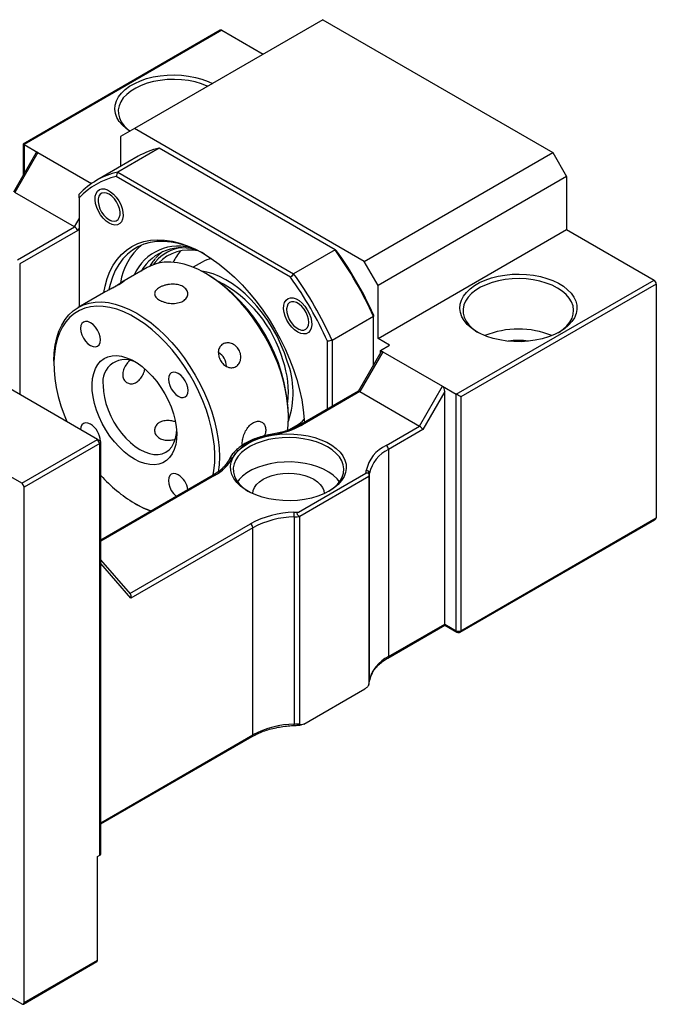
# Model space of a CAD drawing. Header units: millimetres. Extents: x 42 to 294, y 5 to 197.
# Tile 6 of 6: x 220 to 253, y 113 to 164. Entities that reach past the tile are written whole.
import ezdxf

# ---------------------------------------------------------------- set-up
doc = ezdxf.new("R2010")
doc.units = ezdxf.units.MM

msp = doc.modelspace()

# ---------------------------------------------------------------- linework, layer by layer
at = {"color": 7, "linetype": 'Continuous', "lineweight": 25}
for p, q in [((235.9006, 163.8936), (226.2368, 158.3148)), ((235.9006, 163.8936), (247.6857, 157.0902)), ((230.6318, 163.357), (220.5311, 157.526)), ((230.7151, 163.3488), (220.5799, 157.4978)), ((230.7151, 163.3488), (232.8359, 162.1244)), ((226.2368, 158.3148), (225.5297, 157.9065)), ((225.5297, 157.9065), (225.5297, 156.376)), ((238.0219, 151.5114), (226.2368, 158.3148)), ((220.5311, 157.526), (220.5311, 155.9212)), ((220.5799, 157.4978), (221.287, 157.0896)), ((221.1908, 157.0638), (220.0353, 155.0625)), ((221.287, 157.0896), (220.1085, 155.0484)), ((221.287, 157.0896), (224.0399, 155.5004)), ((226.4286, 156.8949), (224.3073, 155.6703)), ((227.5022, 157.3121), (225.3809, 156.0875)), ((236.5207, 152.1059), (227.5022, 157.3121)), ((238.0219, 151.5114), (247.6857, 157.0902)), ((247.6857, 157.0902), (248.3928, 155.8655)), ((224.3511, 142.3957), (201.0166, 155.8665)), ((234.2444, 150.6985), (225.3002, 155.862)), ((225.3809, 156.0875), (234.3994, 150.8812)), ((248.3928, 155.8655), (238.729, 150.2867)), ((248.3928, 155.8655), (248.3928, 153.1437)), ((223.1726, 153.2795), (220.1085, 155.0484)), ((223.4083, 154.7695), (223.4083, 149.1856)), ((224.3733, 154.718), (224.3733, 154.6295)), ((220.4621, 140.1506), (197.1275, 153.6214)), ((224.9389, 153.6498), (225.0155, 153.6056)), ((220.2387, 151.5858), (223.1726, 153.2795)), ((223.3393, 153.1036), (220.3566, 151.3817)), ((238.729, 147.5649), (248.3928, 153.1437)), ((248.3928, 153.1437), (252.8711, 150.5584)), ((236.5207, 152.1059), (234.3994, 150.8812)), ((229.7129, 151.478), (229.2514, 151.2116)), ((238.729, 150.2867), (238.0219, 151.5114)), ((226.8904, 151.1957), (225.594, 150.4473)), ((230.0087, 150.8302), (229.8908, 150.8983)), ((242.7359, 144.7074), (252.8711, 150.5584)), ((252.989, 150.3542), (242.9716, 144.5713)), ((252.989, 150.3542), (252.989, 138.3783)), ((224.6572, 149.9065), (223.3549, 149.1547)), ((238.729, 147.5649), (238.729, 150.2867)), ((234.0399, 149.1375), (234.0399, 149.0491)), ((238.4933, 148.6893), (236.372, 147.4647)), ((238.4933, 146.2089), (238.4933, 148.6893)), ((234.6055, 148.0693), (234.6821, 148.0251)), ((236.1363, 143.9472), (236.1363, 147.4218)), ((236.372, 147.4647), (236.372, 144.0832)), ((239.3182, 147.2247), (238.729, 147.5649)), ((238.8685, 146.8587), (237.713, 144.8574)), ((238.9647, 146.8845), (237.7862, 144.8433)), ((238.8468, 146.9526), (239.3182, 147.2247)), ((238.8468, 146.9526), (238.9647, 146.8845)), ((238.8468, 146.8213), (238.8468, 146.9526)), ((238.9647, 146.8845), (242.0288, 145.1156)), ((222.112, 146.4076), (222.112, 146.2716)), ((237.7171, 144.8598), (234.7689, 143.1578)), ((237.7862, 144.8433), (234.8523, 143.1496)), ((237.7862, 144.8433), (240.8503, 143.0744)), ((240.8503, 143.0744), (242.0288, 145.1156)), ((242.1467, 144.8551), (241.017, 142.8985)), ((242.0288, 145.1156), (242.7359, 144.7074)), ((242.1467, 132.9356), (242.1467, 144.8551)), ((242.7359, 132.5954), (242.7359, 144.7074)), ((242.9716, 144.5713), (242.9716, 132.5954)), ((234.1328, 143.5502), (234.1328, 143.6863)), ((234.1582, 142.8824), (234.5458, 143.1062)), ((239.139, 142.0865), (240.8503, 143.0744)), ((241.017, 142.8985), (239.2568, 141.8823)), ((220.4621, 140.1506), (224.3511, 142.3957)), ((224.469, 142.1916), (224.3511, 142.3957)), ((224.469, 142.3277), (224.3511, 142.3957)), ((224.5178, 121.1657), (224.5178, 142.2596)), ((224.469, 142.1916), (220.5799, 139.9465)), ((224.469, 121.0976), (224.469, 142.1916)), ((239.2568, 141.8823), (239.2568, 131.2673)), ((230.2659, 140.5583), (224.5178, 137.24)), ((234.6439, 138.6751), (238.1, 140.6703)), ((238.2576, 140.4891), (234.722, 138.4481)), ((238.2576, 140.4891), (238.2576, 129.8741)), ((238.2889, 130.0433), (238.2889, 140.6584)), ((220.4621, 140.1506), (220.5799, 139.9465)), ((220.5799, 113.545), (220.5799, 139.9465)), ((226.2361, 139.1276), (226.3539, 139.0596)), ((234.4288, 138.43), (234.4288, 127.8149)), ((234.722, 127.833), (234.722, 138.4481)), ((242.9371, 132.5191), (252.9199, 138.2821)), ((242.9716, 132.5954), (252.989, 138.3783)), ((232.3086, 137.8712), (226.0558, 134.2616)), ((232.3086, 127.2562), (232.3086, 137.8712)), ((226.0303, 134.4776), (224.5178, 136.2243)), ((239.2223, 131.191), (242.1467, 132.8792)), ((239.2568, 131.2673), (242.1467, 132.9356)), ((242.1467, 132.9356), (242.7359, 132.5954)), ((242.1467, 132.8792), (242.7705, 132.5191)), ((234.9263, 127.8149), (238.0533, 129.62)), ((238.2529, 129.8443), (238.2881, 130.0298)), ((224.5178, 122.7023), (232.2741, 127.1799)), ((197.1275, 126.9477), (220.4621, 113.477)), ((224.3511, 121.0296), (224.469, 121.0976)), ((224.3511, 115.7221), (224.3511, 121.0296)), ((220.5454, 113.4687), (224.3166, 115.6458)), ((220.5799, 113.545), (224.3511, 115.7221))]:
    msp.add_line(p, q, dxfattribs=at)
at = {"color": 8, "linetype": 'Continuous', "lineweight": 25}
for p, q in [((220.5799, 157.4978), (220.5799, 156.0058)), ((223.1726, 153.2795), (223.4083, 153.6877)), ((223.4083, 153.2231), (223.3393, 153.1036)), ((220.3566, 151.3817), (220.3566, 144.7018)), ((230.3492, 140.55), (224.5178, 137.1836)), ((226.0064, 134.5052), (232.1907, 138.0753)), ((226.0558, 134.2616), (224.5178, 136.0378)), ((224.5178, 122.7587), (232.3086, 127.2562))]:
    msp.add_line(p, q, dxfattribs=at)
at = {"color": 7, "linetype": 'Continuous', "lineweight": 25, "flags": 128}
for points in [[(226.0039, 158.1803), (225.8186, 158.3125), (225.6194, 158.492), (225.4598, 158.6843), (225.3425, 158.8865), (225.269, 159.0955), (225.2406, 159.3081), (225.2577, 159.5211), (225.3199, 159.7313), (225.4265, 159.9354), (225.5757, 160.1305), (225.7652, 160.3135), (225.9923, 160.4816), (226.2535, 160.6324), (226.5448, 160.7635), (226.8618, 160.873), (227.1997, 160.9591), (227.5534, 161.0206), (227.9175, 161.0566), (228.2864, 161.0664), (228.6547, 161.05), (229.0167, 161.0076), (229.3669, 160.9398), (229.7001, 160.8477), (230.0111, 160.7327), (230.2399, 160.6258)], [(229.9935, 160.4835), (229.9711, 160.4936), (229.67, 160.6108), (229.3454, 160.7047), (229.0028, 160.774), (228.6475, 160.8173), (228.2856, 160.8341), (227.923, 160.824), (227.5656, 160.7873), (227.2192, 160.7244), (226.8896, 160.6365), (226.5822, 160.525), (226.302, 160.3917), (226.0536, 160.2388), (225.8412, 160.0689), (225.6681, 159.8846), (225.5373, 159.6891), (225.4508, 159.4856), (225.4102, 159.2773), (225.416, 159.0677), (225.4682, 158.8603), (225.5659, 158.6584), (225.7075, 158.4654), (225.8907, 158.2845), (226.0146, 158.1865)], [(224.939, 153.4728), (224.7844, 153.5814), (224.6371, 153.7238), (224.5039, 153.8932), (224.3911, 154.0818), (224.3038, 154.2808), (224.2463, 154.4808), (224.2211, 154.6724), (224.2295, 154.8468), (224.2711, 154.9958), (224.3439, 155.1123), (224.4446, 155.1911), (224.5683, 155.2282), (224.7094, 155.2222), (224.8612, 155.1731), (225.0167, 155.0834), (225.1685, 154.9571), (225.3096, 154.8003), (225.4333, 154.6202), (225.534, 154.4253), (225.6068, 154.2247), (225.6484, 154.0277), (225.6568, 153.8436), (225.6317, 153.681), (225.5741, 153.5475), (225.4869, 153.4492), (225.374, 153.3909), (225.2408, 153.3753), (225.0935, 153.403), (224.939, 153.4728)], [(224.4068, 154.3887), (224.4682, 154.2126), (224.5569, 154.0418), (224.6678, 153.8862), (224.7945, 153.7548), (224.9296, 153.6552), (225.0653, 153.5933), (225.1935, 153.5727), (225.307, 153.5944), (225.3991, 153.6574), (225.4645, 153.7579), (225.4993, 153.89), (225.5016, 154.0462), (225.4711, 154.2173), (225.4098, 154.3933), (225.321, 154.5641), (225.2101, 154.7198), (225.0834, 154.8512), (224.9483, 154.9507), (224.8127, 155.0126), (224.6844, 155.0333), (224.5709, 155.0115), (224.4788, 154.9485), (224.4134, 154.8481), (224.3786, 154.7159), (224.3764, 154.5597), (224.4068, 154.3887)], [(224.6658, 149.9203), (224.7301, 150.24), (224.8406, 150.6288), (224.9816, 150.9885), (225.152, 151.3171), (225.351, 151.6125), (225.5772, 151.8728), (225.8293, 152.0965), (226.1056, 152.2822), (226.4046, 152.4288), (226.7244, 152.5353), (227.0629, 152.6011), (227.4182, 152.6257), (227.7879, 152.6091), (228.1699, 152.5513), (228.5618, 152.4527), (228.9611, 152.3139), (229.3655, 152.1358), (229.7723, 151.9194), (230.1791, 151.666), (230.5835, 151.3773), (230.9828, 151.0551), (231.3747, 150.7012), (231.7567, 150.318), (232.1264, 149.9077), (232.4817, 149.4729), (232.8202, 149.0162), (233.14, 148.5406), (233.439, 148.0488), (233.7153, 147.544), (233.9674, 147.0292), (234.1936, 146.5077), (234.3926, 145.9826), (234.563, 145.4573), (234.704, 144.9348), (234.8145, 144.4185), (234.8939, 143.9115), (234.9418, 143.4169), (234.9503, 143.2625)], [(229.8324, 151.8843), (229.6887, 151.963), (229.287, 152.1579), (228.8892, 152.3139), (228.4976, 152.4299), (228.1149, 152.5053), (227.7434, 152.5396), (227.3855, 152.5325), (227.0434, 152.4841), (226.7193, 152.3947), (226.4153, 152.2649), (226.1332, 152.0954), (225.8749, 151.8875), (225.6419, 151.6423), (225.4359, 151.3614), (225.2579, 151.0466), (225.1093, 150.6999), (224.9909, 150.3235), (224.9319, 150.0708)], [(229.8902, 150.8987), (229.5204, 151.0935), (229.1534, 151.2495), (228.7921, 151.3656), (228.4391, 151.4409), (228.0971, 151.4747), (227.7688, 151.4669), (227.4567, 151.4175), (227.163, 151.3268), (226.8904, 151.1957)], [(234.0748, 146.4089), (233.9265, 146.8352), (233.7503, 147.2595), (233.548, 147.6777), (233.3215, 148.0859), (233.0728, 148.4804), (232.8044, 148.8575), (232.5186, 149.2136), (232.2182, 149.5453), (231.9059, 149.8497), (231.5847, 150.1239), (231.2576, 150.3653), (230.9277, 150.5716), (230.598, 150.7409), (230.2715, 150.8717), (229.9514, 150.9628), (229.6923, 151.0075)], [(234.0843, 142.8398), (234.1166, 143.1325), (234.1328, 143.5502), (234.1166, 143.9865), (234.0683, 144.4381), (233.9882, 144.9017), (233.8769, 145.3735), (233.7353, 145.8502), (233.5644, 146.328), (233.3655, 146.8032), (233.1402, 147.2724), (232.8902, 147.7318), (232.6173, 148.1781), (232.3236, 148.6078), (232.0115, 149.0177), (231.6832, 149.4046), (231.3412, 149.7655), (230.9882, 150.0978), (230.6269, 150.3989), (230.2599, 150.6666), (229.8902, 150.8987)], [(248.0392, 147.905), (247.7625, 147.7638), (247.4577, 147.6433), (247.1297, 147.5453), (246.7832, 147.4714), (246.4237, 147.4226), (246.0565, 147.3996), (245.6871, 147.4029), (245.3213, 147.4324), (244.9645, 147.4876), (244.6222, 147.5676), (244.2995, 147.6714), (244.0014, 147.7973), (243.7323, 147.9433), (243.4963, 148.1074), (243.297, 148.2869), (243.1375, 148.4792), (243.0201, 148.6814), (242.9467, 148.8904), (242.9183, 149.103), (242.9353, 149.316), (242.9976, 149.5262), (243.1041, 149.7303), (243.2533, 149.9254), (243.4429, 150.1084), (243.67, 150.2765), (243.9312, 150.4273), (244.2225, 150.5584), (244.5395, 150.6679), (244.8774, 150.754), (245.2311, 150.8155), (245.5951, 150.8515), (245.9641, 150.8613), (246.3324, 150.8449), (246.6944, 150.8025), (247.0446, 150.7347), (247.3777, 150.6426), (247.6887, 150.5276), (247.9729, 150.3914), (248.2259, 150.236), (248.4439, 150.0639), (248.6237, 149.8776), (248.7624, 149.68), (248.858, 149.4741), (248.909, 149.2629), (248.9147, 149.0497), (248.875, 148.8377), (248.7904, 148.6301), (248.6623, 148.4301), (248.4926, 148.2407), (248.2838, 148.0648), (248.0392, 147.905)], [(247.9214, 150.1501), (247.6487, 150.2885), (247.3477, 150.4057), (247.0231, 150.4996), (246.6804, 150.5689), (246.3252, 150.6122), (245.9633, 150.629), (245.6007, 150.6189), (245.2432, 150.5822), (244.8969, 150.5193), (244.5673, 150.4314), (244.2599, 150.3199), (243.9797, 150.1866), (243.7313, 150.0337), (243.5189, 149.8638), (243.3458, 149.6795), (243.215, 149.484), (243.1285, 149.2805), (243.0878, 149.0722), (243.0937, 148.8626), (243.1459, 148.6552), (243.2436, 148.4533), (243.3852, 148.2603), (243.5684, 148.0794), (243.7902, 147.9135), (243.8569, 147.8712)], [(247.979, 147.8712), (247.9846, 147.8746), (248.2154, 148.0364), (248.4086, 148.2139), (248.5609, 148.4041), (248.6697, 148.6041), (248.7334, 148.8104), (248.7509, 149.0198), (248.7218, 149.2287), (248.6467, 149.4338), (248.5268, 149.6316), (248.364, 149.8189), (248.1611, 149.9927), (247.9214, 150.1501)], [(222.112, 146.4076), (222.1281, 146.8253), (222.1764, 147.2212), (222.2565, 147.5922), (222.3678, 147.9356), (222.5095, 148.2487), (222.6804, 148.5291), (222.8793, 148.7748), (223.1046, 148.9838), (223.3546, 149.1546), (223.6275, 149.2858), (223.9211, 149.3764), (224.2333, 149.4259), (224.5616, 149.4337), (224.9036, 149.3999), (225.2565, 149.3246), (225.6179, 149.2085), (225.9848, 149.0525), (226.3546, 148.8576), (226.7244, 148.6255), (227.0913, 148.3579), (227.4527, 148.0568), (227.8057, 147.7245), (228.1476, 147.3635), (228.4759, 146.9767), (228.7881, 146.5668), (229.0817, 146.1371), (229.3546, 145.6908), (229.6047, 145.2314), (229.83, 144.7622), (230.0289, 144.2869), (230.1998, 143.8092), (230.3414, 143.3325), (230.4527, 142.8606), (230.5328, 142.3971), (230.5811, 141.9455), (230.5973, 141.5092), (230.5811, 141.0915), (230.5374, 140.7236)], [(234.6056, 147.8924), (234.4511, 148.001), (234.3038, 148.1434), (234.1706, 148.3128), (234.0577, 148.5014), (233.9705, 148.7003), (233.9129, 148.9003), (233.8878, 149.092), (233.8962, 149.2664), (233.9378, 149.4153), (234.0106, 149.5319), (234.1113, 149.6106), (234.235, 149.6478), (234.3761, 149.6417), (234.5279, 149.5927), (234.6834, 149.5029), (234.8352, 149.3767), (234.9763, 149.2199), (235.1, 149.0398), (235.2007, 148.8449), (235.2735, 148.6443), (235.3151, 148.4473), (235.3235, 148.2632), (235.2983, 148.1005), (235.2408, 147.967), (235.1535, 147.8688), (235.0407, 147.8105), (234.9075, 147.7948), (234.7602, 147.8226), (234.6056, 147.8924)], [(234.4138, 149.4478), (234.292, 149.4472), (234.1885, 149.4045), (234.1092, 149.3222), (234.0587, 149.205), (234.04, 149.0598), (234.0542, 148.895), (234.1005, 148.7202), (234.1761, 148.5455), (234.2766, 148.381), (234.3963, 148.2365), (234.5282, 148.1201), (234.6645, 148.0388), (234.7975, 147.9972), (234.9192, 147.9978), (235.0228, 148.0405), (235.1021, 148.1228), (235.1526, 148.24), (235.1712, 148.3852), (235.157, 148.55), (235.1108, 148.7249), (235.0352, 148.8996), (234.9346, 149.064), (234.8149, 149.2086), (234.6831, 149.3249), (234.5467, 149.4062), (234.4138, 149.4478)], [(230.273, 140.5788), (230.3122, 140.803), (230.3525, 141.1985), (230.3605, 141.6151), (230.3363, 142.0496), (230.2801, 142.4984), (230.1921, 142.9581), (230.0732, 143.4251), (229.9243, 143.8958), (229.7466, 144.3664), (229.5413, 144.8333), (229.3102, 145.2928), (229.0551, 145.7414), (228.7778, 146.1754), (228.4807, 146.5916), (228.1661, 146.9866), (227.8363, 147.3574), (227.494, 147.7011), (227.1419, 148.0149), (226.7827, 148.2965), (226.4192, 148.5435), (226.0543, 148.7542), (225.6908, 148.9268), (225.3316, 149.0599), (224.9795, 149.1527), (224.6372, 149.2042), (224.3075, 149.2141), (223.9928, 149.1824), (223.6957, 149.1093), (223.4185, 148.9953), (223.1633, 148.8413), (222.9322, 148.6487), (222.727, 148.4187), (222.5492, 148.1534), (222.4003, 147.8546), (222.2814, 147.5249), (222.1935, 147.1667), (222.1372, 146.7828), (222.113, 146.3763), (222.1211, 145.9504), (222.1613, 145.5083), (222.2335, 145.0536), (222.337, 144.5898), (222.4711, 144.1205), (222.6346, 143.6494), (222.7712, 143.3078)], [(223.9868, 148.3727), (223.8556, 148.4284), (223.7334, 148.4405), (223.6284, 148.4081), (223.5479, 148.3334), (223.4973, 148.2215), (223.48, 148.08), (223.4973, 147.9186), (223.5479, 147.7482), (223.6284, 147.5806), (223.7334, 147.427), (223.8556, 147.2979), (223.9868, 147.2023), (224.1179, 147.1465), (224.2401, 147.1344), (224.3451, 147.1668), (224.4256, 147.2415), (224.4763, 147.3534), (224.4935, 147.4949), (224.4763, 147.6564), (224.4256, 147.8267), (224.3451, 147.9944), (224.2401, 148.148), (224.1179, 148.277), (223.9868, 148.3727)], [(226.2368, 141.3863), (225.9703, 141.5591), (225.7079, 141.7673), (225.4534, 142.0076), (225.2109, 142.2765), (224.9839, 142.5698), (224.7759, 142.8832), (224.59, 143.2118), (224.4291, 143.5507), (224.2956, 143.8948), (224.1916, 144.2388), (224.1185, 144.5775), (224.0776, 144.9058), (224.0693, 145.2187), (224.094, 145.5115), (224.1511, 145.7797), (224.2398, 146.0192), (224.3588, 146.2265), (224.5063, 146.3984), (224.68, 146.5322), (224.8773, 146.626), (225.0952, 146.6784), (225.3304, 146.6884), (225.5794, 146.6561), (225.8383, 146.5818), (226.1033, 146.4667), (226.3703, 146.3126), (226.6352, 146.1218), (226.8941, 145.8971), (227.1431, 145.642), (227.3783, 145.3604), (227.5962, 145.0564), (227.7935, 144.7348), (227.9672, 144.4004), (228.1147, 144.0583), (228.2337, 143.7136), (228.3224, 143.3716), (228.3796, 143.0375), (228.4042, 142.7162), (228.396, 142.4128), (228.355, 142.1318), (228.282, 141.8775), (228.1779, 141.6536), (228.0444, 141.4637), (227.8835, 141.3105), (227.6976, 141.1965), (227.4896, 141.1233), (227.2627, 141.092), (227.0201, 141.1032), (226.7657, 141.1566), (226.5032, 141.2515), (226.2368, 141.3863)], [(228.4868, 145.7749), (228.3556, 145.8306), (228.2334, 145.8427), (228.1284, 145.8103), (228.0479, 145.7356), (227.9973, 145.6237), (227.98, 145.4822), (227.9973, 145.3208), (228.0479, 145.1504), (228.1284, 144.9828), (228.2334, 144.8292), (228.3556, 144.7002), (228.4868, 144.6045), (228.6179, 144.5487), (228.7401, 144.5366), (228.8451, 144.569), (228.9256, 144.6437), (228.9763, 144.7556), (228.9935, 144.8971), (228.9763, 145.0586), (228.9256, 145.2289), (228.8451, 145.3966), (228.7401, 145.5502), (228.6179, 145.6792), (228.4868, 145.7749)], [(224.634, 145.1422), (224.6501, 144.8487), (224.6982, 144.5415), (224.7775, 144.2261), (224.8866, 143.9076), (225.0236, 143.5917), (225.1863, 143.2837), (225.3717, 142.9888), (225.5768, 142.7122), (225.798, 142.4585), (226.0316, 142.2321), (226.2735, 142.0369), (226.5196, 141.8762), (226.7657, 141.7527), (227.0076, 141.6687), (227.2412, 141.6254), (227.4624, 141.6237), (227.6675, 141.6635), (227.8529, 141.7442), (228.0156, 141.8645), (228.1526, 142.0222), (228.2617, 142.2147), (228.341, 142.4386), (228.3891, 142.6902), (228.4, 142.8067)], [(223.9868, 143.1762), (223.8556, 143.232), (223.7334, 143.2441), (223.6284, 143.2117), (223.5479, 143.137), (223.4973, 143.0251), (223.4802, 142.8985)], [(236.2305, 139.7543), (235.9511, 139.6121), (235.6429, 139.4912), (235.311, 139.3936), (234.9605, 139.3207), (234.5969, 139.2738), (234.226, 139.2536), (233.8536, 139.2603), (233.4856, 139.294), (233.1279, 139.354), (232.786, 139.4394), (232.4653, 139.5489), (232.1709, 139.6807), (231.9075, 139.8328), (231.6791, 140.0027), (231.4895, 140.1878), (231.3415, 140.3852), (231.2376, 140.5917), (231.1793, 140.8042), (231.1676, 141.0191), (231.2027, 141.2333), (231.2839, 141.4432), (231.4101, 141.6455), (231.5793, 141.8371), (231.7887, 142.015), (232.035, 142.1764), (232.3145, 142.3186), (232.6226, 142.4395), (232.9546, 142.5371), (233.3051, 142.61), (233.6687, 142.6569), (234.0396, 142.6771), (234.412, 142.6704), (234.78, 142.6367), (235.1377, 142.5767), (235.4796, 142.4913), (235.8003, 142.3818), (236.0947, 142.25), (236.3581, 142.0979), (236.5865, 141.928), (236.7761, 141.7429), (236.9241, 141.5455), (237.028, 141.3389), (237.0863, 141.1265), (237.098, 140.9116), (237.0629, 140.6974), (236.9817, 140.4875), (236.8555, 140.2852), (236.6863, 140.0936), (236.4769, 139.9157), (236.2305, 139.7543)], [(236.1363, 142.0131), (235.8636, 142.1515), (235.5625, 142.2686), (235.238, 142.3626), (234.8953, 142.4318), (234.5401, 142.4751), (234.1782, 142.4919), (233.8156, 142.4818), (233.4581, 142.4451), (233.1118, 142.3822), (232.7822, 142.2943), (232.4748, 142.1828), (232.1946, 142.0495), (231.9462, 141.8966), (231.7337, 141.7267), (231.5607, 141.5424), (231.4298, 141.3469), (231.3434, 141.1434), (231.3027, 140.9351), (231.3086, 140.7255), (231.3607, 140.5181), (231.4585, 140.3163), (231.6001, 140.1233), (231.7833, 139.9423), (232.0051, 139.7764), (232.0829, 139.7273)], [(236.1827, 139.7273), (236.1994, 139.7376), (236.4303, 139.8993), (236.6235, 140.0768), (236.7758, 140.267), (236.8846, 140.467), (236.9483, 140.6733), (236.9658, 140.8827), (236.9367, 141.0916), (236.8616, 141.2967), (236.7417, 141.4945), (236.5789, 141.6819), (236.376, 141.8557), (236.1363, 142.0131)], [(236.7504, 140.2305), (236.6235, 140.3841), (236.4303, 140.5616), (236.1994, 140.7234), (235.9346, 140.8667), (235.6402, 140.9894), (235.3211, 141.0893), (234.9824, 141.1648), (234.6298, 141.2147), (234.269, 141.2382), (233.906, 141.2348), (233.5467, 141.2047), (233.197, 141.1483), (232.8627, 141.0665), (232.5492, 140.9608), (232.2618, 140.8327), (232.0051, 140.6845), (231.7833, 140.5186), (231.6001, 140.3377), (231.5152, 140.2305)], [(228.4868, 140.5784), (228.3556, 140.6342), (228.2334, 140.6463), (228.1284, 140.6139), (228.0479, 140.5392), (227.9973, 140.4273), (227.98, 140.2858), (227.9973, 140.1244), (228.0479, 139.954), (228.1284, 139.7863), (228.2334, 139.6327), (228.3556, 139.5037), (228.3895, 139.4751)], [(232.2996, 139.6188), (232.322, 139.77), (232.3892, 139.9315), (232.4993, 140.0849), (232.6496, 140.2265), (232.8364, 140.3528), (233.0552, 140.4607), (233.3005, 140.5474), (233.5663, 140.611), (233.846, 140.6498), (234.1328, 140.6628), (234.4196, 140.6498), (234.6993, 140.611), (234.9651, 140.5474), (235.2104, 140.4607), (235.4292, 140.3528), (235.616, 140.2265), (235.7663, 140.0849), (235.8764, 139.9315), (235.9436, 139.77), (235.966, 139.6188)], [(227.0731, 138.7151), (226.7244, 138.8643), (226.3546, 139.0592)], [(242.1467, 132.8792), (242.1467, 132.8792), (242.1467, 132.8829), (242.1467, 132.8939), (242.1467, 132.9116), (242.1467, 132.9356)]]:
    msp.add_lwpolyline(points, dxfattribs=at)
at = {"color": 8, "linetype": 'Continuous', "lineweight": 25, "flags": 128}
msp.add_lwpolyline([(233.296, 142.6613), (233.2976, 142.6614), (233.3054, 142.658), (233.3138, 142.6483), (233.3226, 142.6329)], dxfattribs=at)
at = {"color": 7, "linetype": 'Continuous', "lineweight": 25}
for centre, radius, start, end in [((230.6663, 163.2806), 0.0838, 54.38197, 114.30731), ((228.3359, 153.5769), 3.8271, 102.58114, 119.89114), ((226.2026, 152.3872), 3.7905, 102.51957, 137.49118), ((226.138, 152.2268), 3.7304, 102.9791, 137.03165), ((228.6561, 149.9289), 3.1714, 130.08796, 171.09493), ((228.4758, 149.8499), 2.4445, 70.01636, 156.76535), ((228.6591, 149.8037), 2.4049, 68.9898, 149.65685), ((229.0371, 150.2364), 2.2388, 127.46232, 139.38101), ((229.0562, 149.9022), 2.1969, 77.99227, 136.29851), ((230.5088, 150.4129), 2.5137, 139.45249, 155.21444), ((220.9482, 140.8373), 19.2219, 24.10992, 35.89008), ((221.2258, 140.9976), 18.9412, 24.26781, 35.73219), ((230.5359, 150.0485), 1.6495, 102.2072, 119.93253), ((225.2168, 143.3015), 8.9243, 2.47105, 57.52895), ((218.8269, 139.6127), 19.2219, 24.10992, 35.89008), ((227.4972, 144.6183), 6.6131, 15.83529, 62.89163), ((218.8688, 139.6369), 18.9412, 24.26781, 35.73219), ((252.7331, 150.3426), 0.2561, 2.60547, 57.3946), ((245.9179, 143.5546), 4.4952, 67.5536, 112.44639), ((245.9179, 144.3418), 3.1245, 80.50622, 99.49381), ((230.1708, 146.1619), 0.7788, 358.97126, 60.85976), ((225.7623, 145.3409), 1.1456, 57.36254, 189.98803), ((229.1024, 144.7996), 5.0263, 354.10791, 18.84115), ((229.8145, 144.7921), 4.5568, 341.19981, 20.78089), ((233.7133, 144.5415), 1.6593, 300.11517, 317.7344), ((223.405, 142.2547), 1.0899, 2.89795, 57.7353), ((232.6604, 147.1158), 4.5316, 278.40307, 298.92672), ((224.4432, 142.2596), 0.0728, 290.78322, 69.21678), ((233.5163, 139.8974), 2.7423, 94.04965, 145.94497), ((239.9315, 140.4154), 1.8495, 115.37174, 167.95596), ((240.0116, 140.2908), 1.7614, 115.37167, 167.95601), ((239.0009, 141.8707), 0.2561, 2.60567, 57.3944), ((229.3392, 142.4689), 2.1685, 297.75953, 331.46567), ((236.7604, 140.9697), 1.3726, 347.40102, 352.95365), ((238.1289, 140.6404), 0.161, 6.41871, 92.2083), ((229.9317, 145.3315), 7.2212, 221.43338, 239.22402), ((227.8898, 139.645), 1.108, 8.99815, 57.39693), ((236.8633, 140.8348), 1.4365, 346.07328, 352.94404), ((228.5566, 143.08), 4.5832, 239.59206, 251.52358), ((234.5257, 133.7323), 4.9309, 91.26364, 118.26393), ((234.5324, 133.735), 4.6961, 91.26358, 118.264), ((234.1353, 145.5177), 6.8615, 272.35297, 274.2514), ((232.1571, 138.4304), 2.2717, 359.98937, 5.85244), ((234.1362, 145.5564), 7.1324, 272.35142, 274.71173), ((232.0527, 137.8596), 0.2561, 2.60567, 57.3944), ((242.8538, 132.8229), 0.2562, 242.60982, 297.39018), ((242.8538, 132.6634), 0.1667, 240.00269, 299.99731), ((240.0116, 129.6758), 1.7614, 115.37167, 167.95601), ((236.8633, 130.2198), 1.4365, 346.07328, 352.94404), ((234.5324, 123.12), 4.6961, 91.26358, 118.264), ((234.1362, 134.9413), 7.1324, 272.35142, 274.71173), ((224.4344, 121.174), 0.0838, 294.37371, 354.30704), ((224.2667, 115.7143), 0.0848, 306.06059, 5.25185), ((220.5081, 113.5334), 0.0728, 230.79727, 9.21348)]:
    msp.add_arc(centre, radius, start, end, dxfattribs=at)
at = {"color": 8, "linetype": 'Continuous', "lineweight": 25}
for centre, radius, start, end in [((228.9302, 150.1086), 2.1266, 102.25256, 144.64014), ((234.8034, 143.0814), 0.0839, 54.3878, 114.24667), ((231.2122, 141.2997), 0.1371, 76.46403, 149.03044), ((230.3004, 140.4819), 0.0838, 54.3827, 114.30687), ((242.8176, 132.5864), 0.0822, 173.70242, 234.98653), ((242.89, 132.5864), 0.0822, 305.01489, 6.29755), ((239.1732, 131.2591), 0.084, 306.14678, 5.58084), ((234.1954, 127.796), 0.2341, 347.27044, 4.64548), ((232.2218, 127.2495), 0.0871, 306.91143, 4.401)]:
    msp.add_arc(centre, radius, start, end, dxfattribs=at)
at = {"color": 7, "linetype": 'Continuous', "lineweight": 25}
for centre, major_axis, ratio, start_param, end_param in [((220.6978, 157.4298), (0.1667, -0.0962), 0.0000704, 2.3562351, 3.1416333), ((221.287, 156.8972), (-0.0542, 0.2022), 0.5176381, 5.8056036, 6.7608819), ((223.2215, 153.1716), (-0.1216, 0.1216), 0.3178882, 3.8420914, 5.4128877), ((238.9647, 146.6921), (-0.0542, 0.2022), 0.5176381, 5.8056036, 6.7608819), ((237.835, 144.7354), (-0.1216, 0.1216), 0.3178882, 5.4128877, 6.1982046), ((242.0288, 144.9232), (-0.0542, 0.2022), 0.5176381, 4.2348073, 5.8056036), ((242.8538, 144.6394), (0.1667, -0.0962), 0.0000704, 0.7854388, 2.3562351), ((240.8991, 142.9665), (-0.1216, 0.1216), 0.3178882, 3.8420914, 5.4128877), ((252.7533, 138.3783), (0.2357, 0), 0.5773815, 5.4977059, 6.2831853), ((225.938, 134.3296), (0.031, 0.1841), 0.7061246, 4.4550473, 5.7552101)]:
    msp.add_ellipse(centre, major_axis=major_axis, ratio=ratio, start_param=start_param, end_param=end_param, dxfattribs=at)
for points in [[(225.3809, 156.0875), (225.3539, 156.0123), (225.327, 155.9372), (225.3002, 155.862)], [(223.4083, 154.7695), (223.4083, 154.8292), (223.4083, 154.8888), (223.4083, 154.9484)], [(236.6015, 152.0592), (236.5746, 152.0747), (236.5477, 152.0903), (236.5207, 152.1059)], [(234.3994, 150.8812), (234.3478, 150.8203), (234.2961, 150.7594), (234.2444, 150.6985)], [(238.4933, 148.7825), (238.4933, 148.7515), (238.4933, 148.7204), (238.4933, 148.6893)], [(236.372, 147.4647), (236.2934, 147.4504), (236.2148, 147.4361), (236.1363, 147.4218)]]:
    msp.add_open_spline(points, degree=3, dxfattribs=at)
for points, knots in [([(227.3114, 151.6689), (227.2549, 151.6018), (227.1444, 151.4704), (227.0552, 151.3146), (227.0116, 151.2384)], [0, 0, 0, 0, 0.5105566, 1, 1, 1, 1]), ([(225.4743, 150.3354), (225.4174, 150.3035), (225.3037, 150.2398), (225.0996, 150.1355), (224.9032, 150.0369), (224.7447, 149.956), (224.6824, 149.92), (224.6577, 149.9057)], [0, 0, 0, 0, 0.2140353, 0.4280387, 0.6428738, 0.8582585, 1, 1, 1, 1]), ([(225.1365, 150.1549), (225.1882, 150.1887), (225.3031, 150.2636), (225.465, 150.3695), (225.6022, 150.4537), (225.6894, 150.4991), (225.7169, 150.502), (225.679, 150.4651), (225.5911, 150.4043), (225.5076, 150.355), (225.4743, 150.3354)], [0, 0, 0, 0, 0.1099212, 0.2439056, 0.3775915, 0.5105605, 0.6435063, 0.7771545, 0.9111484, 1, 1, 1, 1]), ([(227.5213, 149.5312), (227.4816, 149.5541), (227.4464, 149.5783), (227.3848, 149.6291), (227.3582, 149.656), (227.3156, 149.7108), (227.2996, 149.7387), (227.2779, 149.7956), (227.2724, 149.8248), (227.2724, 149.8823), (227.2778, 149.9109), (227.2995, 149.9682), (227.3158, 149.9963), (227.3581, 150.0508), (227.3844, 150.0775), (227.4466, 150.1287), (227.4818, 150.1529), (227.5602, 150.1982), (227.604, 150.2196), (227.6965, 150.2577), (227.7454, 150.2747), (227.8483, 150.3039), (227.9022, 150.3161), (228.0108, 150.3345), (228.0661, 150.3409), (228.1781, 150.3475), (228.2332, 150.3475), (228.3418, 150.341), (228.3958, 150.3344), (228.4987, 150.3144), (228.5476, 150.3011), (228.6401, 150.268), (228.6839, 150.2479), (228.7625, 150.2026), (228.7977, 150.1773), (228.86, 150.1211), (228.8864, 150.0907), (228.9288, 150.0271), (228.9451, 149.9934), (228.9669, 149.9242), (228.9723, 149.8892), (228.9724, 149.8188), (228.9669, 149.7831), (228.9454, 149.7143), (228.9294, 149.681), (228.8869, 149.6169), (228.8603, 149.5863), (228.7988, 149.5306), (228.7636, 149.505), (228.6842, 149.4591), (228.6413, 149.4394), (228.5492, 149.4063), (228.4994, 149.3927), (228.3965, 149.3727), (228.3436, 149.3661), (228.2346, 149.3595), (228.1784, 149.3596), (228.0123, 149.3692), (227.9006, 149.3884), (227.7471, 149.4317), (227.6975, 149.4488), (227.6043, 149.4872), (227.5611, 149.5082), (227.5213, 149.5312)], [0, 0, 0, 0, 0.03125, 0.03125, 0.0625, 0.0625, 0.09375, 0.09375, 0.125, 0.125, 0.15625, 0.15625, 0.1875, 0.1875, 0.21875, 0.21875, 0.25, 0.25, 0.28125, 0.28125, 0.3125, 0.3125, 0.34375, 0.34375, 0.375, 0.375, 0.40625, 0.40625, 0.4375, 0.4375, 0.46875, 0.46875, 0.5, 0.5, 0.53125, 0.53125, 0.5625, 0.5625, 0.59375, 0.59375, 0.625, 0.625, 0.65625, 0.65625, 0.6875, 0.6875, 0.71875, 0.71875, 0.75, 0.75, 0.78125, 0.78125, 0.8125, 0.8125, 0.84375, 0.84375, 0.875, 0.875, 0.9375, 0.9375, 0.96875, 0.96875, 1, 1, 1, 1]), ([(231.4371, 146.1233), (231.406, 146.1053), (231.3734, 146.0915), (231.3056, 146.0719), (231.2699, 146.0661), (231.1978, 146.0631), (231.1615, 146.0658), (231.0884, 146.0795), (231.0513, 146.0906), (230.9437, 146.1349), (230.8738, 146.1804), (230.75, 146.2941), (230.6947, 146.3635), (230.6294, 146.4766), (230.6101, 146.5165), (230.5785, 146.5969), (230.5659, 146.6377), (230.5474, 146.7203), (230.5416, 146.762), (230.5374, 146.8429), (230.5388, 146.8826), (230.5492, 146.9605), (230.558, 146.9974), (230.5827, 147.0674), (230.5988, 147.1008), (230.6374, 147.1617), (230.6598, 147.1892), (230.7107, 147.2384), (230.7395, 147.2601), (230.8318, 147.3134), (230.9036, 147.3347), (231.0538, 147.3447), (231.1336, 147.3335), (231.2485, 147.2935), (231.2868, 147.2761), (231.3594, 147.2344), (231.3941, 147.2103), (231.4599, 147.1551), (231.4908, 147.1241), (231.5464, 147.0577), (231.5714, 147.0222), (231.6155, 146.9459), (231.634, 146.9064), (231.6637, 146.8251), (231.6752, 146.7828), (231.6902, 146.6983), (231.6939, 146.6562), (231.6937, 146.5724), (231.6898, 146.5305), (231.6671, 146.4109), (231.6371, 146.3361), (231.5536, 146.211), (231.4995, 146.1592), (231.4371, 146.1233)], [0, 0, 0, 0, 0.03125, 0.03125, 0.0625, 0.0625, 0.09375, 0.09375, 0.125, 0.125, 0.1875, 0.1875, 0.25, 0.25, 0.28125, 0.28125, 0.3125, 0.3125, 0.34375, 0.34375, 0.375, 0.375, 0.40625, 0.40625, 0.4375, 0.4375, 0.46875, 0.46875, 0.5, 0.5, 0.5625, 0.5625, 0.625, 0.625, 0.65625, 0.65625, 0.6875, 0.6875, 0.71875, 0.71875, 0.75, 0.75, 0.78125, 0.78125, 0.8125, 0.8125, 0.84375, 0.84375, 0.875, 0.875, 0.9375, 0.9375, 1, 1, 1, 1]), ([(225.999, 146.4348), (225.9606, 146.397), (225.8535, 146.2917), (225.7188, 146.0816), (225.6306, 145.8316), (225.6337, 145.5979), (225.72, 145.4078), (225.8749, 145.2776), (226.0779, 145.2284), (226.2941, 145.2779), (226.4882, 145.4199), (226.6409, 145.6318), (226.7376, 145.839), (226.7665, 145.9671), (226.7749, 146.0044)], [0, 0, 0, 0, 0.05231678, 0.14549911, 0.23941741, 0.32956624, 0.41739886, 0.50745304, 0.60121247, 0.69459898, 0.7835955, 0.87122286, 0.96241451, 1, 1, 1, 1]), ([(228.3222, 143.3056), (228.2453, 143.3238), (228.0735, 143.3645), (227.8039, 143.3643), (227.5559, 143.2973), (227.375, 143.1623), (227.275, 142.982), (227.264, 142.7802), (227.3423, 142.5863), (227.4632, 142.4973), (227.5213, 142.4545)], [0, 0, 0, 0, 0.1066953, 0.2382468, 0.3692756, 0.4941448, 0.6170931, 0.7450427, 0.8773422, 1, 1, 1, 1]), ([(231.772, 142.0966), (231.7685, 142.1246), (231.7565, 142.2227), (231.7847, 142.4319), (231.8689, 142.7014), (232.0066, 142.9569), (232.1854, 143.164), (232.3887, 143.2969), (232.5932, 143.3408), (232.7744, 143.2934), (232.9091, 143.1616), (232.9725, 142.9622), (232.97, 142.7562), (232.9199, 142.6246), (232.902, 142.5776)], [0, 0, 0, 0, 0.0364679, 0.1274713, 0.2184531, 0.3099983, 0.4019366, 0.4932547, 0.5839053, 0.6748827, 0.7666674, 0.8584889, 0.9495248, 1, 1, 1, 1]), ([(234.7689, 143.1578), (234.7238, 143.1326), (234.5922, 143.0592), (234.3528, 142.9496), (234.0454, 142.8364), (233.7225, 142.7446), (233.4689, 142.6902), (233.3267, 142.6664), (233.296, 142.6613)], [0, 0, 0, 0, 0.11035279, 0.32125487, 0.53244592, 0.743891, 0.94458041, 1, 1, 1, 1]), ([(227.5213, 142.4545), (227.5935, 142.4224), (227.7378, 142.3582), (228.0098, 142.3494), (228.2177, 142.3732), (228.319, 142.4078), (228.3327, 142.4125)], [0, 0, 0, 0, 0.3137033, 0.6270615, 0.9495037, 1, 1, 1, 1]), ([(233.296, 142.6613), (233.2353, 142.6508), (233.0599, 142.6203), (232.7789, 142.5523), (232.462, 142.4507), (232.166, 142.3275), (231.8947, 142.1845), (231.6517, 142.0229), (231.4403, 141.8443), (231.2645, 141.6508), (231.1554, 141.4898), (231.1067, 141.3941), (231.0944, 141.3698)], [0, 0, 0, 0, 0.0592926, 0.1716434, 0.2841823, 0.3969205, 0.5098808, 0.6230453, 0.7362993, 0.8493254, 0.9616564, 1, 1, 1, 1]), ([(231.0944, 141.3698), (231.0776, 141.3374), (231.0277, 141.2411), (230.916, 141.084), (230.7471, 140.9036), (230.5469, 140.7372), (230.3792, 140.6246), (230.2827, 140.5681), (230.2659, 140.5583)], [0, 0, 0, 0, 0.1101611, 0.3275168, 0.5427405, 0.7563073, 0.9574536, 1, 1, 1, 1]), ([(238.1, 140.6703), (238.1205, 140.6821), (238.143, 140.6911), (238.1801, 140.6901), (238.1931, 140.687), (238.2167, 140.6732), (238.227, 140.6627), (238.2506, 140.6262), (238.2571, 140.5974), (238.2624, 140.5426), (238.2611, 140.5154), (238.2576, 140.4891)], [0, 0, 0, 0, 0.25, 0.25, 0.375, 0.375, 0.5, 0.5, 0.75, 0.75, 1, 1, 1, 1]), ([(234.722, 138.4481), (234.6975, 138.4582), (234.6737, 138.4704), (234.6287, 138.5024), (234.607, 138.5225), (234.5871, 138.5611), (234.5831, 138.5755), (234.5829, 138.6027), (234.5866, 138.6155), (234.6043, 138.6483), (234.6234, 138.6633), (234.6439, 138.6751)], [0, 0, 0, 0, 0.25, 0.25, 0.5, 0.5, 0.625, 0.625, 0.75, 0.75, 1, 1, 1, 1]), ([(238.2881, 130.0298), (238.2931, 130.0625), (238.3083, 130.1618), (238.3631, 130.3269), (238.4671, 130.5219), (238.6093, 130.7097), (238.7877, 130.8876), (238.9911, 131.0497), (239.148, 131.1456), (239.2223, 131.191)], [0, 0, 0, 0, 0.0788878, 0.2398562, 0.398652, 0.5547095, 0.7088793, 0.86205, 1, 1, 1, 1]), ([(238.2576, 129.8741), (238.2576, 129.8616), (238.255, 129.8477), (238.2459, 129.8196), (238.2395, 129.8057), (238.2171, 129.7656), (238.1984, 129.7416), (238.1393, 129.6772), (238.0959, 129.6446), (238.0533, 129.62)], [0, 0, 0, 0, 0.125, 0.125, 0.25, 0.25, 0.5, 0.5, 1, 1, 1, 1]), ([(232.2741, 127.1799), (232.3193, 127.2051), (232.4508, 127.2785), (232.6902, 127.3881), (232.9976, 127.5013), (233.3261, 127.5948), (233.6713, 127.6676), (234.0226, 127.7176), (234.2757, 127.7379), (234.4078, 127.7437), (234.4238, 127.7444)], [0, 0, 0, 0, 0.07903549, 0.23008466, 0.38133978, 0.53277734, 0.68439512, 0.83616516, 0.98010617, 1, 1, 1, 1]), ([(234.4238, 127.7444), (234.496, 127.7477), (234.625, 127.7536), (234.7524, 127.7668), (234.8085, 127.7725)], [0, 0, 0, 0, 0.5596101, 1, 1, 1, 1]), ([(234.9263, 127.8149), (234.8836, 127.7902), (234.8403, 127.7727), (234.781, 127.7688), (234.7624, 127.7714), (234.7401, 127.7856), (234.7337, 127.7922), (234.7247, 127.8095), (234.722, 127.8206), (234.722, 127.833)], [0, 0, 0, 0, 0.5, 0.5, 0.75, 0.75, 0.875, 0.875, 1, 1, 1, 1])]:
    msp.add_open_spline(points, degree=3, knots=knots, dxfattribs=at)

doc.saveas('drawing.dxf')
